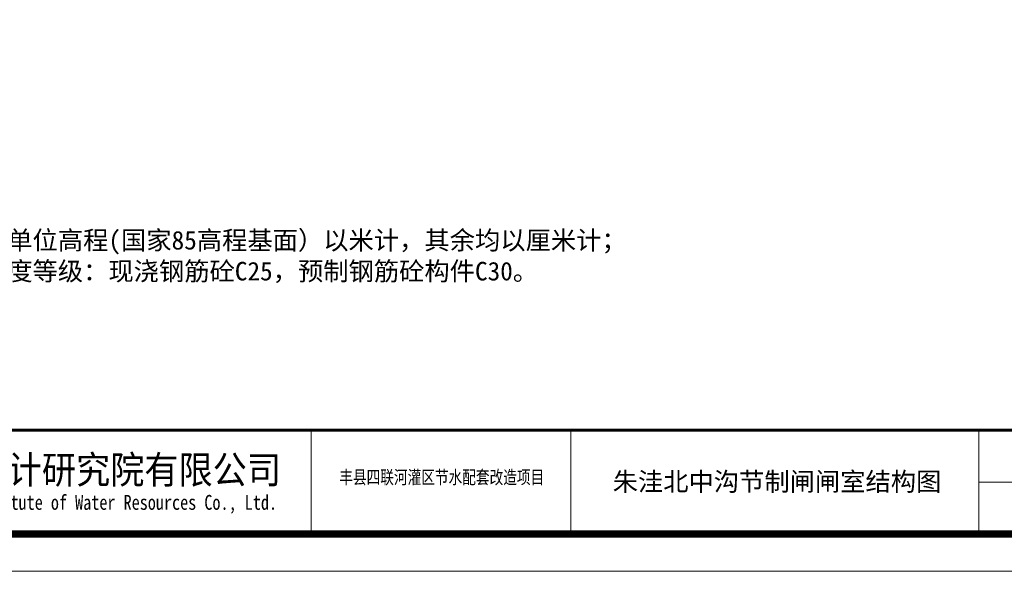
# Model space of a CAD drawing. Extents: x -27255 to 1448651, y 31034 to 8081248.
# Tile 128 of 256: x 583741 to 583874, y 3860399 to 3860473. Entities that reach past the tile are written whole.
import ezdxf
from ezdxf.enums import TextEntityAlignment as Align

# ---------------------------------------------------------------- set-up
doc = ezdxf.new("R2010")
doc.units = 0
doc.layers.get('0').update_dxf_attribs({"linetype": 'CONTINUOUS'})
for name, color, linetype, lineweight in [('0.09标注线', 3, 'CONTINUOUS', 9), ('0.13文字', 3, 'CONTINUOUS', 13), ('图框', 7, 'CONTINUOUS', 20)]:
    doc.layers.add(name, color=color, linetype=linetype, lineweight=lineweight)
doc.styles.add('-仿宋_GB2312', font='FangSong_GB2312.ttf')
doc.styles.add('LYJFS', font='times.ttf', dxfattribs={"width": 0.7})
doc.styles.add('宋体', font='FangSong_GB2312.ttf')

# ---------------------------------------------------------------- blocks, each defined once
blk = doc.blocks.new('d4trtg')
for p, q in [((655049.2, 3899795.5), (655049.2, 3899655.4)), ((655399.4, 3899795.5), (655399.4, 3899655.4)), ((655949.8, 3899795.5), (655949.8, 3899655.4))]:
    blk.add_line(p, q)
at = {"lineweight": 0}
for p, q in [((658021.2, 3899725.4), (655949.8, 3899725.4)), ((658071.2, 3899605.3), (653868.4, 3899605.3))]:
    blk.add_line(p, q, dxfattribs=at)
at = {"lineweight": 0, "const_width": 10}
blk.add_lwpolyline([(654118.6, 3902527.3), (658021.2, 3902527.3), (658021.2, 3899655.4), (654118.6, 3899655.4)], close=True, dxfattribs=at)
at = {"lineweight": 0, "const_width": 4}
blk.add_lwpolyline([(658021.2, 3899795.5), (654118.6, 3899795.5)], dxfattribs=at)
at = {"style": '宋体'}
for s, height, width, p in [('江苏省水利勘测设计研究院有限公司', 37.525, 0.9, (654640.2, 3899742.9)), ('丰县四联河灌区节水配套改造项目', 18.012, 0.75, (655225.5, 3899732.3)), ('Jiangsu Surveying and Design Institute of Water Resources Co., Ltd.', 20.014, 0.8, (654638.5, 3899695.5))]:
    blk.add_text(s, height=height, dxfattribs=dict(at, width=width)).set_placement(p, align=Align.MIDDLE)

msp = doc.modelspace()

# ---------------------------------------------------------------- block references
at = {"layer": '图框', "xscale": 0.09999999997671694, "yscale": 0.1000000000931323, "zscale": 0.1}
msp.add_blockref('d4trtg', (518275.23452, 3470438.39536), dxfattribs=at)

# ---------------------------------------------------------------- texts
at = {"layer": '0.09标注线', "insert": (583711.93877, 3860448.942, -1.71772), "char_height": 2.5, "width": 195.5537787, "attachment_point": 1, "style": '-仿宋_GB2312'}
msp.add_mtext('{\\C7;说明：\\P     1、本图尺寸单位高程(国家85高程基面）以米计，其余均以厘米计；\\P     2、图中砼强度等级：现浇钢筋砼C25，预制钢筋砼构件C30。}', dxfattribs=at)
at = {"layer": '0.13文字', "linetype": 'Continuous', "lineweight": 13, "insert": (583812.32633, 3860412.26298), "char_height": 2.5, "width": 66.6610925, "attachment_point": 1, "style": 'LYJFS'}
msp.add_mtext('{\\fFangSong_GB2312|b0|i0|c134|p49;\\W1;     朱洼北中沟节制闸闸室结构图}', dxfattribs=at)

doc.saveas('drawing.dxf')
